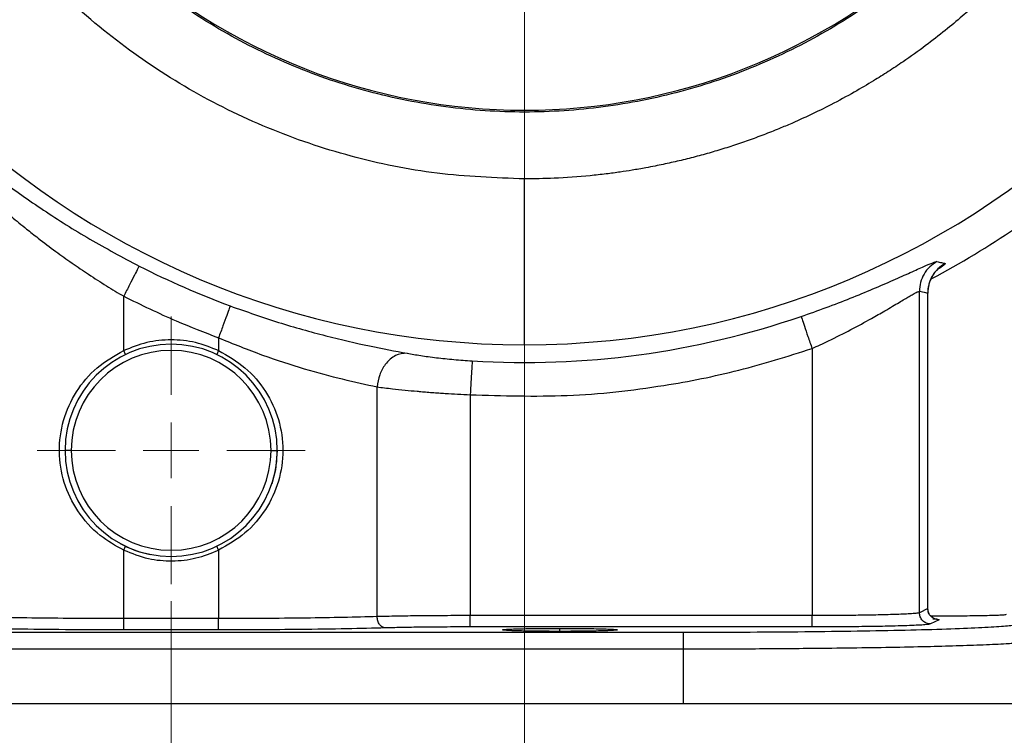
# Model space of a CAD drawing. Header units: inches. Extents: x 0.6 to 16.3, y 0.2 to 11.5.
# Tile 10 of 14: x 11.7 to 14, y 4 to 5.7. Entities that reach past the tile are written whole.
import ezdxf

# ---------------------------------------------------------------- set-up
doc = ezdxf.new("R2010")
doc.units = ezdxf.units.IN
doc.header["$MEASUREMENT"] = 0
doc.styles.add('SLDTEXTSTYLE0', font='TXT', dxfattribs={"width": 0.75})
doc.dimstyles.new('SLDDIMSTYLE0', dxfattribs={"dimtxt": 0.137795, "dimasz": 0.14, "dimexe": 0, "dimexo": 0.0625, "dimgap": 0.034449, "dimtad": 0, "dimdec": 1, "dimlfac": 1.5, "dimrnd": 1e-09, "dimzin": 12, "dimdsep": 46, "dimtxsty": 'SLDTEXTSTYLE0', "dimblk1": 'CLOSED', "dimblk2": 'CLOSED', "dimsah": 1, "dimcen": 0.09, "dimadec": 0, "dimazin": 3, "dimtfac": 1, "dimtofl": 0, "dimtmove": 0, "dimatfit": 3, "dimldrblk": 'CLOSED', "dimfxl": 0, "dimfrac": 2, "dimtolj": 1, "dimtzin": 12, "dimarcsym": 0})
doc.dimstyles.new('SLDDIMSTYLE1', dxfattribs={"dimtxt": 0.137795, "dimasz": 0.14, "dimexe": 0, "dimexo": 0.0625, "dimgap": 0.034449, "dimtad": 0, "dimtih": 1, "dimtoh": 1, "dimdec": 1, "dimlfac": 1.5, "dimrnd": 1e-09, "dimzin": 12, "dimdsep": 46, "dimtxsty": 'SLDTEXTSTYLE0', "dimblk1": 'CLOSED', "dimblk2": 'CLOSED', "dimsah": 1, "dimcen": 0.09, "dimadec": 0, "dimazin": 3, "dimtfac": 1, "dimtofl": 0, "dimtmove": 0, "dimatfit": 3, "dimldrblk": 'CLOSED', "dimfxl": 0, "dimfrac": 2, "dimtolj": 1, "dimtzin": 12, "dimarcsym": 0})
doc.dimstyles.new('SLDDIMSTYLE2', dxfattribs={"dimtxt": 0.137795, "dimasz": 0.14, "dimexe": 0, "dimexo": 0.0625, "dimgap": 0.034449, "dimtad": 0, "dimtih": 1, "dimtoh": 1, "dimdec": 1, "dimlfac": 1.5, "dimrnd": 1e-09, "dimzin": 12, "dimdsep": 46, "dimtxsty": 'SLDTEXTSTYLE0', "dimblk1": 'CLOSED', "dimblk2": 'CLOSED', "dimsah": 1, "dimcen": 0.09, "dimadec": 0, "dimazin": 3, "dimtfac": 1, "dimtdec": 1, "dimtofl": 0, "dimtmove": 0, "dimatfit": 3, "dimldrblk": 'CLOSED', "dimfxl": 0, "dimfrac": 2, "dimtolj": 1, "dimtzin": 12, "dimarcsym": 0})
doc.dimstyles.new('SLDDIMSTYLE3', dxfattribs={"dimtxt": 0.137795, "dimasz": 0.14, "dimexe": 0, "dimexo": 0.0625, "dimgap": 0.034449, "dimtad": 0, "dimdec": 1, "dimlfac": 1.5, "dimrnd": 1e-09, "dimzin": 12, "dimdsep": 46, "dimtxsty": 'SLDTEXTSTYLE0', "dimblk1": 'CLOSED', "dimblk2": 'CLOSED', "dimsah": 1, "dimcen": 0.09, "dimadec": 0, "dimazin": 3, "dimtfac": 1, "dimtdec": 1, "dimtofl": 0, "dimtmove": 0, "dimatfit": 3, "dimldrblk": 'CLOSED', "dimfxl": 0, "dimfrac": 2, "dimtolj": 1, "dimtzin": 12, "dimarcsym": 0})
doc.dimstyles.new('SLDDIMSTYLE4', dxfattribs={"dimtxt": 0.137795, "dimasz": 0.14, "dimexe": 0, "dimexo": 0.0625, "dimgap": 0.034449, "dimtad": 0, "dimdec": 1, "dimlfac": 1.5, "dimrnd": 1e-09, "dimzin": 12, "dimdsep": 46, "dimtxsty": 'SLDTEXTSTYLE0', "dimblk1": 'CLOSED', "dimblk2": 'CLOSED', "dimsah": 1, "dimcen": 0.09, "dimadec": 0, "dimazin": 3, "dimtfac": 1, "dimtdec": 1, "dimtmove": 0, "dimatfit": 0, "dimldrblk": 'CLOSED', "dimfxl": 0, "dimfrac": 2, "dimtolj": 1, "dimtzin": 12, "dimarcsym": 0})

# ---------------------------------------------------------------- blocks, each defined once
blk = doc.blocks.new('_Closed')
at = {"color": 0, "linetype": 'ByBlock', "lineweight": -2}
for p, q in [((-1, 0.166667), (0, 0)), ((-1, 0.166667), (-1, -0.166667)), ((0, 0), (-1, -0.166667)), ((0, 0), (-1, 0))]:
    blk.add_line(p, q, dxfattribs=at)
blk = doc.blocks.new('_D')
at = {"color": 7, "linetype": 'Continuous', "lineweight": 0}
for p, q in [((14.9391, 6.1815), (14.9391, 2.9712)), ((12.0525, 4.3545), (12.0525, 2.9712)), ((12.6679, 3.209), (12.626, 3.209)), ((12.626, 3.209), (12.626, 2.9903)), ((12.9734, 3.209), (13.0154, 3.209)), ((13.0154, 3.209), (13.0154, 2.9903)), ((12.0525, 3.0105), (12.5051, 3.0105)), ((14.9391, 3.0105), (13.1362, 3.0105)), ((12.626, 2.9903), (12.6679, 2.9903)), ((13.0154, 2.9903), (12.9734, 2.9903))]:
    blk.add_line(p, q, dxfattribs=at)
at = {"color": 7, "linetype": 'Continuous', "lineweight": 18, "xscale": 0.14, "yscale": 0.14, "rotation": 180.0000000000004}
blk.add_blockref('_Closed', (12.0525, 3.0105), dxfattribs=at)
at = {"color": 7, "linetype": 'Continuous', "lineweight": 18, "xscale": 0.14, "yscale": 0.14}
blk.add_blockref('_Closed', (14.9391, 3.0105), dxfattribs=at)
at = {"color": 7, "linetype": 'Continuous', "lineweight": 18, "char_height": 0.1378, "attachment_point": 1, "style": 'SLDTEXTSTYLE0'}
for s, insert in [('110', (12.6679, 3.1679)), ('4.3', (12.6934, 2.9617))]:
    blk.add_mtext(s, dxfattribs=dict(at, insert=insert))
blk = doc.blocks.new('_D_1')
at = {"color": 7, "linetype": 'Continuous', "lineweight": 0}
for p, q in [((13.4951, 8.9826), (15.7643, 8.9826)), ((15.7249, 8.9826), (15.7249, 7.9053)), ((15.5722, 7.8773), (15.5302, 7.8773)), ((15.5302, 7.8773), (15.5302, 7.6586)), ((15.8777, 7.8773), (15.9196, 7.8773)), ((15.9196, 7.8773), (15.9196, 7.6586)), ((15.5302, 7.6586), (15.5722, 7.6586)), ((15.9196, 7.6586), (15.8777, 7.6586)), ((15.7249, 4.1129), (15.7249, 7.4524)), ((14.1313, 4.1129), (15.7643, 4.1129))]:
    blk.add_line(p, q, dxfattribs=at)
at = {"color": 7, "linetype": 'Continuous', "lineweight": 18, "xscale": 0.14, "yscale": 0.14}
for p, rotation in [((15.7249, 8.9826), 90.0000000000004), ((15.7249, 4.1129), 270.0000000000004)]:
    blk.add_blockref('_Closed', p, dxfattribs=dict(at, rotation=rotation))
at = {"color": 7, "linetype": 'Continuous', "lineweight": 18, "char_height": 0.1378, "attachment_point": 1, "style": 'SLDTEXTSTYLE0'}
for s, insert in [('186', (15.5722, 7.8362)), ('7.3', (15.5977, 7.63))]:
    blk.add_mtext(s, dxfattribs=dict(at, insert=insert))
blk = doc.blocks.new('_D_2')
at = {"color": 7, "linetype": 'Continuous', "lineweight": 0}
for p, q in [((13.5504, 6.9293), (15.3384, 6.9293)), ((15.2991, 6.9293), (15.2991, 5.0259)), ((15.1463, 4.9979), (15.1044, 4.9979)), ((15.1044, 4.9979), (15.1044, 4.7792)), ((15.4518, 4.9979), (15.4938, 4.9979)), ((15.4938, 4.9979), (15.4938, 4.7792)), ((15.1044, 4.7792), (15.1463, 4.7792)), ((15.4938, 4.7792), (15.4518, 4.7792)), ((15.2991, 4.1129), (15.2991, 4.573)), ((14.1313, 4.1129), (15.3384, 4.1129))]:
    blk.add_line(p, q, dxfattribs=at)
at = {"color": 7, "linetype": 'Continuous', "lineweight": 18, "xscale": 0.14, "yscale": 0.14}
for p, rotation in [((15.2991, 6.9293, -0.4875), 90.0000000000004), ((15.2991, 4.1129, -0.4875), 270.0000000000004)]:
    blk.add_blockref('_Closed', p, dxfattribs=dict(at, rotation=rotation))
at = {"color": 7, "linetype": 'Continuous', "lineweight": 18, "char_height": 0.1378, "attachment_point": 1, "style": 'SLDTEXTSTYLE0'}
for s, insert in [('107', (15.1463, 4.9568)), ('4.2', (15.1718, 4.7506))]:
    blk.add_mtext(s, dxfattribs=dict(at, insert=insert))
blk = doc.blocks.new('_D_3')
at = {"color": 7, "linetype": 'Continuous', "lineweight": 0}
for p, q in [((12.0525, 4.3545), (12.0525, 3.4436)), ((9.9691, 4.0735), (9.9691, 3.4436)), ((10.9767, 3.6815), (10.9347, 3.6815)), ((10.9347, 3.6815), (10.9347, 3.4627)), ((11.1804, 3.6815), (11.2223, 3.6815)), ((11.2223, 3.6815), (11.2223, 3.4627)), ((9.9691, 3.483), (10.8139, 3.483)), ((12.0525, 3.483), (11.3432, 3.483)), ((10.9347, 3.4627), (10.9767, 3.4627)), ((11.2223, 3.4627), (11.1804, 3.4627))]:
    blk.add_line(p, q, dxfattribs=at)
at = {"color": 7, "linetype": 'Continuous', "lineweight": 18, "xscale": 0.14, "yscale": 0.14, "rotation": 180.0000000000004}
blk.add_blockref('_Closed', (9.9691, 3.483, -0.4875), dxfattribs=at)
at = {"color": 7, "linetype": 'Continuous', "lineweight": 18, "xscale": 0.14, "yscale": 0.14}
blk.add_blockref('_Closed', (12.0525, 3.483, -0.4875), dxfattribs=at)
at = {"color": 7, "linetype": 'Continuous', "lineweight": 18, "char_height": 0.1378, "attachment_point": 1, "style": 'SLDTEXTSTYLE0'}
for s, insert in [('79', (10.9767, 3.6403)), ('3.1', (10.9513, 3.4342))]:
    blk.add_mtext(s, dxfattribs=dict(at, insert=insert))
blk = doc.blocks.new('_D_4')
at = {"color": 7, "linetype": 'Continuous', "lineweight": 0}
for p, q in [((12.8858, 6.2646), (12.8858, 3.7716)), ((12.0525, 4.3545), (12.0525, 3.7716)), ((12.3187, 4.0094), (12.2767, 4.0094)), ((12.2767, 4.0094), (12.2767, 3.7906)), ((12.5223, 4.0094), (12.5643, 4.0094)), ((12.5643, 4.0094), (12.5643, 3.7906)), ((12.0525, 3.8109), (11.8025, 3.8109)), ((12.8858, 3.8109), (13.1358, 3.8109)), ((12.2767, 3.7906), (12.3187, 3.7906)), ((12.5643, 3.7906), (12.5223, 3.7906))]:
    blk.add_line(p, q, dxfattribs=at)
at = {"color": 7, "linetype": 'Continuous', "lineweight": 18, "xscale": 0.14, "yscale": 0.14}
blk.add_blockref('_Closed', (12.0525, 3.8109, -0.4875), dxfattribs=at)
at = {"color": 7, "linetype": 'Continuous', "lineweight": 18, "xscale": 0.14, "yscale": 0.14, "rotation": 180.0000000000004}
blk.add_blockref('_Closed', (12.8858, 3.8109, -0.4875), dxfattribs=at)
at = {"color": 7, "linetype": 'Continuous', "lineweight": 18, "char_height": 0.1378, "attachment_point": 1, "style": 'SLDTEXTSTYLE0'}
for s, insert in [('32', (12.3187, 3.9683)), ('1.3', (12.2933, 3.7621))]:
    blk.add_mtext(s, dxfattribs=dict(at, insert=insert))
blk = doc.blocks.new('_D_5')
at = {"color": 7, "linetype": 'Continuous', "lineweight": 0}
for p, q in [((12.0525, 4.3545), (12.0525, 3.4436)), ((14.1358, 4.0735), (14.1358, 3.4436)), ((13.3326, 3.6815), (13.2906, 3.6815)), ((13.2906, 3.6815), (13.2906, 3.4627)), ((13.5362, 3.6815), (13.5782, 3.6815)), ((13.5782, 3.6815), (13.5782, 3.4627)), ((12.0525, 3.483), (13.1697, 3.483)), ((14.1358, 3.483), (13.6991, 3.483)), ((13.2906, 3.4627), (13.3326, 3.4627)), ((13.5782, 3.4627), (13.5362, 3.4627))]:
    blk.add_line(p, q, dxfattribs=at)
at = {"color": 7, "linetype": 'Continuous', "lineweight": 18, "xscale": 0.14, "yscale": 0.14, "rotation": 180.0000000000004}
blk.add_blockref('_Closed', (12.0525, 3.483, -0.4875), dxfattribs=at)
at = {"color": 7, "linetype": 'Continuous', "lineweight": 18, "xscale": 0.14, "yscale": 0.14}
blk.add_blockref('_Closed', (14.1358, 3.483, -0.4875), dxfattribs=at)
at = {"color": 7, "linetype": 'Continuous', "lineweight": 18, "char_height": 0.1378, "attachment_point": 1, "style": 'SLDTEXTSTYLE0'}
for s, insert in [('79', (13.3326, 3.6403)), ('3.1', (13.3071, 3.4342))]:
    blk.add_mtext(s, dxfattribs=dict(at, insert=insert))
blk = doc.blocks.new('SW_CENTERMARKSYMBOL_1')
at = {"color": 0, "linetype": 'Continuous', "lineweight": 18}
for p, q in [((0, 0.1312), (0, 0.3157)), ((0, 0), (0, 0.0656)), ((-0.1312, 0), (-0.3157, 0)), ((0, 0), (-0.0656, 0)), ((0, 0), (0, -0.0656)), ((0, 0), (0.0656, 0)), ((0.1312, 0), (0.3157, 0)), ((0, -0.1312), (0, -0.3157))]:
    blk.add_line(p, q, dxfattribs=at)

msp = doc.modelspace()

# ---------------------------------------------------------------- linework, layer by layer
at = {"color": 7, "linetype": 'Continuous', "lineweight": 25}
for p, q in [((12.8858, 4.9584), (12.8858, 5.3492)), ((13.8166, 4.327), (13.8166, 5.0844)), ((11.9407, 4.9447), (11.9407, 5.0727)), ((13.8364, 4.3369), (13.8364, 5.0802)), ((13.8368, 4.3365), (13.8368, 5.0806)), ((13.8368, 4.3373), (13.8368, 5.0798)), ((12.1642, 4.9749), (12.1642, 4.9447)), ((13.5637, 4.9495), (13.5637, 4.3201)), ((11.945, 4.9357), (11.9407, 4.9447)), ((12.1642, 4.9447), (12.1599, 4.9357)), ((12.5381, 4.3177), (12.5381, 4.8591)), ((12.7575, 4.8406), (12.7575, 4.3201)), ((11.817, 4.7096), (11.8024, 4.7096)), ((12.2879, 4.7096), (12.3025, 4.7096)), ((11.9407, 4.4745), (11.945, 4.4835)), ((12.1642, 4.4745), (12.1599, 4.4835)), ((11.9407, 4.3131), (11.9407, 4.4745)), ((12.1642, 4.4745), (12.1642, 4.3131)), ((13.5637, 4.3201), (12.7575, 4.3201)), ((13.8364, 4.3369), (13.8166, 4.327)), ((13.8858, 4.319), (13.8438, 4.3192)), ((12.1642, 4.3131), (11.9407, 4.3131)), ((13.8631, 4.3103), (13.8433, 4.3004)), ((10.8452, 4.281), (13.2597, 4.281)), ((12.1642, 4.2865), (11.9407, 4.2865)), ((13.5637, 4.2934), (12.7575, 4.2934)), ((13.2597, 4.241), (10.8452, 4.241)), ((13.2597, 4.241), (13.2597, 4.1129)), ((10.8452, 4.1129), (13.2597, 4.1129)), ((13.2597, 4.1129), (14.0919, 4.1129))]:
    msp.add_line(p, q, dxfattribs=at)
at = {"color": 8, "linetype": 'Continuous', "lineweight": 25}
msp.add_line((12.9691, 4.283), (12.9691, 4.2901), dxfattribs=at)
at = {"color": 7, "linetype": 'Continuous', "lineweight": 25, "flags": 128}
for points in [[(13.8166, 5.0844), (13.8277, 5.082), (13.8364, 5.0802)], [(12.3028, 4.7096), (12.2985, 4.6636), (12.29, 4.6305)]]:
    msp.add_lwpolyline(points, dxfattribs=at)
at = {"color": 7, "linetype": 'Continuous', "lineweight": 25}
for centre, radius, start, end in [((12.8858, 6.9293), 1.9709, 180, 270), ((12.8858, 6.9293), 1.9709, 270, 0), ((12.8858, 6.9293), 1.4181, 226.3759, 313.6241), ((12.8858, 6.9293), 2.0533, 297.8873, 304.3161), ((12.8858, 6.9293), 2.0034, 243.0222, 249.7354), ((12.8858, 6.9293), 2.0127, 266.4856, 288.9009), ((12.0525, 4.7096), 0.2501, 0, 180), ((12.0525, 4.7096), 0.2355, 0, 180), ((12.0525, 4.7096), 0.2501, 180, 0), ((12.0525, 4.7096), 0.2355, 180, 0), ((12.0525, 4.7096), 0.2503, 241.2322, 258.5454)]:
    msp.add_arc(centre, radius, start, end, dxfattribs=at)
for points, knots in [([(12.8858, 5.3492), (12.8168, 5.3518), (12.6788, 5.357), (12.4754, 5.399), (12.279, 5.4653), (12.093, 5.5572), (11.9206, 5.6725), (11.7648, 5.8093), (11.6281, 5.9653), (11.513, 6.1379), (11.4213, 6.3239), (11.3552, 6.5204), (11.3134, 6.7238), (11.3083, 6.8618), (11.3057, 6.9308)], [0, 0, 0, 0, 0.083336, 0.166671, 0.250006, 0.33334, 0.416674, 0.500007, 0.583341, 0.666673, 0.750006, 0.833337, 0.916669, 1, 1, 1, 1]), ([(14.3083, 6.9293), (14.3059, 6.8672), (14.3012, 6.7431), (14.2634, 6.5601), (14.2038, 6.3834), (14.1212, 6.216), (14.0176, 6.0609), (13.8945, 5.9206), (13.7542, 5.7975), (13.5991, 5.6939), (13.4317, 5.6113), (13.255, 5.5514), (13.072, 5.515), (12.8858, 5.5028), (12.6996, 5.515), (12.5166, 5.5514), (12.3399, 5.6113), (12.1725, 5.6939), (12.0174, 5.7975), (11.8771, 5.9206), (11.754, 6.0609), (11.6504, 6.216), (11.5677, 6.3834), (11.5081, 6.5601), (11.4703, 6.7431), (11.4656, 6.8672), (11.4633, 6.9293)], [0, 0, 0, 0, 0.0416667, 0.0833333, 0.125, 0.1666667, 0.2083333, 0.25, 0.2916667, 0.3333333, 0.375, 0.4166667, 0.4583333, 0.5, 0.5416667, 0.5833333, 0.625, 0.6666667, 0.7083333, 0.75, 0.7916667, 0.8333333, 0.875, 0.9166667, 0.9583333, 1, 1, 1, 1]), ([(14.4659, 6.9294), (14.4658, 6.9194), (14.4657, 6.8932), (14.4639, 6.8448), (14.4599, 6.7883), (14.4537, 6.7314), (14.4464, 6.6807), (14.4379, 6.6323), (14.429, 6.5894), (14.4201, 6.5514), (14.4116, 6.5184), (14.4024, 6.4856), (14.3925, 6.4529), (14.3819, 6.4205), (14.3706, 6.3884), (14.3585, 6.3565), (14.3472, 6.3282), (14.3348, 6.2987), (14.3189, 6.2632), (14.2967, 6.2173), (14.2717, 6.1698), (14.247, 6.1266), (14.2245, 6.0898), (14.202, 6.0549), (14.178, 6.0198), (14.1519, 5.9838), (14.1242, 5.9477), (14.0954, 5.9125), (14.0657, 5.878), (14.035, 5.8445), (14.0063, 5.815), (13.9786, 5.7878), (13.9502, 5.7613), (13.9162, 5.7311), (13.8762, 5.6977), (13.8298, 5.6617), (13.7848, 5.6296), (13.7437, 5.6023), (13.7055, 5.5783), (13.6605, 5.5519), (13.6104, 5.5248), (13.5623, 5.5011), (13.5229, 5.4832), (13.488, 5.4683), (13.4542, 5.4548), (13.4178, 5.4413), (13.3811, 5.4287), (13.3441, 5.417), (13.3068, 5.4062), (13.2693, 5.3963), (13.2315, 5.3874), (13.199, 5.3806), (13.1683, 5.3747), (13.1409, 5.3699), (13.1098, 5.3651), (13.0769, 5.3607), (13.0249, 5.355), (12.9607, 5.3501), (12.9089, 5.3495), (12.8858, 5.3492)], [0, 0, 0, 0, 0.01218, 0.031667, 0.058459, 0.080633, 0.100853, 0.12032, 0.140052, 0.153788, 0.167523, 0.181258, 0.194994, 0.208729, 0.222465, 0.236201, 0.249937, 0.259225, 0.274886, 0.296919, 0.320912, 0.339765, 0.357104, 0.372931, 0.390062, 0.408387, 0.426713, 0.445038, 0.463364, 0.48169, 0.500017, 0.513005, 0.528661, 0.546985, 0.567977, 0.591637, 0.617963, 0.634765, 0.651194, 0.672514, 0.697831, 0.71998, 0.737412, 0.750127, 0.765764, 0.781401, 0.797038, 0.812674, 0.828311, 0.843948, 0.859584, 0.87522, 0.884094, 0.897431, 0.908802, 0.922157, 0.937496, 0.972006, 1, 1, 1, 1]), ([(11.5669, 5.4127), (11.5947, 5.3905), (11.6501, 5.3461), (11.75, 5.2756), (11.859, 5.2066), (11.9377, 5.1648), (11.977, 5.1439)], [0, 0, 0, 0, 0.251644, 0.502201, 0.751399, 1, 1, 1, 1]), ([(11.5732, 5.3523), (11.5803, 5.3456), (11.5954, 5.3314), (11.6211, 5.3079), (11.6483, 5.284), (11.6787, 5.258), (11.7082, 5.2338), (11.7431, 5.2063), (11.7787, 5.1795), (11.8185, 5.151), (11.8584, 5.1239), (11.8991, 5.0976), (11.9271, 5.0808), (11.9407, 5.0727)], [0, 0, 0, 0, 0.07371, 0.157001, 0.249888, 0.325189, 0.42674, 0.500834, 0.610301, 0.707256, 0.803653, 0.904632, 1, 1, 1, 1]), ([(13.5378, 5.0251), (13.5576, 5.0321), (13.5974, 5.0461), (13.6547, 5.0682), (13.7081, 5.0901), (13.756, 5.1109), (13.7969, 5.1293), (13.8289, 5.1437), (13.8511, 5.1532), (13.8558, 5.1541), (13.8581, 5.1545)], [0, 0, 0, 0, 0.122465, 0.245388, 0.368972, 0.49356, 0.619049, 0.745165, 0.872321, 1, 1, 1, 1]), ([(13.8581, 5.1545), (13.8521, 5.1506), (13.8402, 5.1427), (13.8271, 5.1255), (13.8183, 5.1057), (13.8172, 5.0915), (13.8166, 5.0844)], [0, 0, 0, 0, 0.250002, 0.5, 0.749998, 1, 1, 1, 1]), ([(13.8581, 5.1545), (13.8617, 5.1536), (13.8681, 5.1522), (13.8746, 5.1507), (13.8774, 5.1501)], [0, 0, 0, 0, 0.559999, 1, 1, 1, 1]), ([(13.8774, 5.1501), (13.8715, 5.1461), (13.8597, 5.1383), (13.8467, 5.1211), (13.8381, 5.1015), (13.837, 5.0873), (13.8364, 5.0802)], [0, 0, 0, 0, 0.250005, 0.500008, 0.750002, 1, 1, 1, 1]), ([(13.8368, 5.0798), (13.8373, 5.0867), (13.8381, 5.0972), (13.8427, 5.1102), (13.8467, 5.1186), (13.8499, 5.1237), (13.8511, 5.1253), (13.8513, 5.1256)], [0, 0, 0, 0, 0.3252943, 0.4975278, 0.6999191, 0.9471177, 1, 1, 1, 1]), ([(13.8368, 5.0798), (13.8373, 5.0866), (13.8381, 5.0971), (13.8424, 5.1095), (13.8445, 5.1138), (13.8455, 5.1158)], [0, 0, 0, 0, 0.496374, 0.759266, 1, 1, 1, 1]), ([(13.5637, 4.9495), (13.5767, 4.9555), (13.6081, 4.97), (13.6559, 4.9941), (13.7002, 5.0181), (13.7319, 5.0364), (13.7533, 5.0489), (13.7688, 5.0582), (13.7818, 5.0659), (13.793, 5.0726), (13.8023, 5.0779), (13.8123, 5.0833), (13.8149, 5.0839), (13.8166, 5.0844)], [0, 0, 0, 0, 0.104503, 0.252732, 0.398693, 0.505824, 0.574462, 0.638867, 0.699124, 0.755336, 0.818871, 0.88069, 1, 1, 1, 1]), ([(11.9407, 5.0727), (11.9817, 5.0527), (12.0548, 5.0169), (12.1308, 4.9878), (12.1642, 4.9749)], [0, 0, 0, 0, 0.559983, 1, 1, 1, 1]), ([(12.1919, 5.0499), (12.23, 5.0365), (12.3064, 5.0097), (12.4187, 4.9785), (12.5236, 4.9542), (12.5804, 4.9436), (12.609, 4.9383)], [0, 0, 0, 0, 0.247678, 0.496248, 0.746877, 1, 1, 1, 1]), ([(12.1642, 4.9447), (12.1463, 4.9518), (12.1104, 4.9661), (12.0525, 4.9718), (11.9945, 4.9661), (11.9586, 4.9518), (11.9407, 4.9447)], [0, 0, 0, 0, 0.250261, 0.5, 0.749739, 1, 1, 1, 1]), ([(12.1642, 4.9749), (12.1988, 4.9608), (12.2669, 4.9332), (12.3664, 4.9011), (12.4603, 4.8759), (12.5117, 4.8648), (12.5381, 4.8591)], [0, 0, 0, 0, 0.25507, 0.501531, 0.743677, 1, 1, 1, 1]), ([(12.7575, 4.8406), (12.8339, 4.8383), (12.9868, 4.8337), (13.1988, 4.8573), (13.3918, 4.8954), (13.5064, 4.9315), (13.5637, 4.9495)], [0, 0, 0, 0, 0.279977, 0.559953, 0.779976, 1, 1, 1, 1]), ([(11.9407, 4.4745), (11.9407, 4.4745), (11.9214, 4.4846), (11.8794, 4.5089), (11.8302, 4.5638), (11.7972, 4.6325), (11.7855, 4.7068), (11.7956, 4.7814), (11.8266, 4.8493), (11.8751, 4.9073), (11.9188, 4.9322), (11.9407, 4.9447)], [0, 0, 0, 0, 0.000002, 0.110557, 0.24436, 0.370146, 0.49546, 0.620748, 0.74649, 0.872816, 1, 1, 1, 1]), ([(12.1642, 4.9447), (12.1859, 4.9323), (12.2292, 4.9077), (12.2775, 4.8504), (12.3087, 4.7834), (12.3194, 4.7096), (12.3087, 4.6358), (12.2775, 4.5687), (12.2292, 4.5114), (12.1859, 4.4868), (12.1642, 4.4745)], [0, 0, 0, 0, 0.1260366, 0.2512335, 0.3758426, 0.500004, 0.6241543, 0.7487672, 0.8739618, 1, 1, 1, 1]), ([(12.609, 4.9383), (12.5996, 4.9376), (12.5809, 4.9362), (12.5578, 4.9151), (12.5427, 4.888), (12.5397, 4.8687), (12.5381, 4.8591)], [0, 0, 0, 0, 0.2795799, 0.559159, 0.7795792, 1, 1, 1, 1]), ([(12.609, 4.9383), (12.6192, 4.9365), (12.6395, 4.933), (12.6775, 4.9279), (12.7189, 4.9235), (12.7479, 4.9214), (12.7624, 4.9204)], [0, 0, 0, 0, 0.2521493, 0.5029134, 0.7521795, 1, 1, 1, 1]), ([(12.5381, 4.8591), (12.5497, 4.8577), (12.57, 4.8552), (12.6028, 4.8518), (12.6245, 4.8496), (12.6408, 4.8482), (12.6524, 4.8472), (12.668, 4.846), (12.6834, 4.8449), (12.7129, 4.8429), (12.7378, 4.8416), (12.7575, 4.8406)], [0, 0, 0, 0, 0.200372, 0.350479, 0.481221, 0.499623, 0.567568, 0.633982, 0.698867, 0.762222, 1, 1, 1, 1]), ([(11.9407, 4.4745), (11.9599, 4.4669), (11.9966, 4.4524), (12.0551, 4.4475), (12.1117, 4.4534), (12.1467, 4.4674), (12.1642, 4.4745)], [0, 0, 0, 0, 0.267138, 0.511404, 0.755597, 1, 1, 1, 1]), ([(12.7575, 4.3201), (12.737, 4.3201), (12.6957, 4.32), (12.6371, 4.3195), (12.5826, 4.3188), (12.5532, 4.3181), (12.5381, 4.3177)], [0, 0, 0, 0, 0.248102, 0.49998, 0.743505, 1, 1, 1, 1]), ([(13.8166, 4.327), (13.8146, 4.3265), (13.811, 4.3256), (13.7956, 4.3244), (13.7785, 4.3235), (13.7595, 4.3227), (13.734, 4.322), (13.6999, 4.3212), (13.6562, 4.3206), (13.6103, 4.3202), (13.5791, 4.3201), (13.5637, 4.3201)], [0, 0, 0, 0, 0.14097, 0.249983, 0.33828, 0.421673, 0.500162, 0.629892, 0.75644, 0.879809, 1, 1, 1, 1]), ([(13.8397, 4.325), (13.8395, 4.3252), (13.839, 4.3262), (13.8373, 4.3306), (13.837, 4.3343), (13.8368, 4.3373)], [0, 0, 0, 0, 0.068034, 0.232785, 1, 1, 1, 1]), ([(13.8489, 4.315), (13.8489, 4.3151), (13.8488, 4.3153), (13.8465, 4.3167), (13.8444, 4.3186), (13.8433, 4.3197), (13.8428, 4.3202)], [0, 0, 0, 0, 0.314719, 0.735945, 0.885464, 1, 1, 1, 1]), ([(14.0215, 4.3226), (14.0196, 4.3221), (14.0168, 4.3214), (13.9999, 4.3206), (13.9824, 4.32), (13.9608, 4.3196), (13.9292, 4.3191), (13.9028, 4.3191), (13.8858, 4.319)], [0, 0, 0, 0, 0.239481, 0.369707, 0.500055, 0.630261, 0.760595, 1, 1, 1, 1]), ([(11.9407, 4.3131), (11.9057, 4.3132), (11.8353, 4.3133), (11.7355, 4.3142), (11.6425, 4.3157), (11.5924, 4.317), (11.5668, 4.3177)], [0, 0, 0, 0, 0.2481, 0.499972, 0.743508, 1, 1, 1, 1]), ([(12.5381, 4.3177), (12.5125, 4.317), (12.4624, 4.3157), (12.3694, 4.3142), (12.2696, 4.3133), (12.1992, 4.3132), (12.1642, 4.3131)], [0, 0, 0, 0, 0.256503, 0.500028, 0.751905, 1, 1, 1, 1]), ([(12.5581, 4.2911), (12.5555, 4.2915), (12.5503, 4.2924), (12.5438, 4.2986), (12.5391, 4.3074), (12.5385, 4.3143), (12.5381, 4.3177)], [0, 0, 0, 0, 0.249989, 0.500002, 0.749986, 1, 1, 1, 1]), ([(13.2597, 4.281), (13.3018, 4.281), (13.3881, 4.2812), (13.5168, 4.282), (13.6426, 4.2835), (13.7593, 4.2855), (13.8605, 4.288), (13.9421, 4.291), (14.0012, 4.2941), (14.0397, 4.2974), (14.0479, 4.2996), (14.052, 4.3007)], [0, 0, 0, 0, 0.104853, 0.214895, 0.328926, 0.445457, 0.562779, 0.677114, 0.788977, 0.896981, 1, 1, 1, 1]), ([(13.8433, 4.3004), (13.84, 4.2997), (13.8332, 4.2984), (13.7957, 4.2965), (13.743, 4.295), (13.6828, 4.2941), (13.6237, 4.2935), (13.5833, 4.2935), (13.5637, 4.2934)], [0, 0, 0, 0, 0.178005, 0.367204, 0.562559, 0.714584, 0.861368, 1, 1, 1, 1]), ([(11.9407, 4.2865), (11.8995, 4.2865), (11.8163, 4.2867), (11.7069, 4.2878), (11.6154, 4.2893), (11.5695, 4.2905), (11.5468, 4.2911)], [0, 0, 0, 0, 0.277476, 0.560508, 0.782411, 1, 1, 1, 1]), ([(12.5581, 4.2911), (12.5287, 4.2903), (12.4692, 4.2888), (12.3648, 4.2874), (12.2617, 4.2866), (12.1965, 4.2865), (12.1642, 4.2865)], [0, 0, 0, 0, 0.277516, 0.560559, 0.782446, 1, 1, 1, 1]), ([(12.7575, 4.2934), (12.7367, 4.2934), (12.6945, 4.2933), (12.6391, 4.2928), (12.5928, 4.292), (12.5696, 4.2914), (12.5581, 4.2911)], [0, 0, 0, 0, 0.277471, 0.560497, 0.782405, 1, 1, 1, 1]), ([(12.9691, 4.283), (12.9521, 4.2831), (12.9258, 4.2831), (12.8942, 4.2836), (12.8725, 4.284), (12.8549, 4.2846), (12.8385, 4.2854), (12.8302, 4.2866), (12.8385, 4.2877), (12.8549, 4.2885), (12.8725, 4.2891), (12.8942, 4.2896), (12.9258, 4.29), (12.9521, 4.2901), (12.9691, 4.2901)], [0, 0, 0, 0, 0.119709, 0.184155, 0.249972, 0.315794, 0.380253, 0.5, 0.619747, 0.684206, 0.750028, 0.815845, 0.880291, 1, 1, 1, 1]), ([(12.9691, 4.2901), (12.9862, 4.2901), (13.0125, 4.29), (13.0441, 4.2896), (13.0657, 4.2891), (13.0833, 4.2885), (13.0997, 4.2877), (13.1081, 4.2866), (13.0997, 4.2854), (13.0833, 4.2846), (13.0657, 4.284), (13.0441, 4.2836), (13.0125, 4.2831), (12.9862, 4.2831), (12.9691, 4.283)], [0, 0, 0, 0, 0.119702, 0.184803, 0.249972, 0.31508, 0.380259, 0.5, 0.619741, 0.684853, 0.750028, 0.815131, 0.880298, 1, 1, 1, 1]), ([(14.0919, 4.2607), (14.0904, 4.2602), (14.0875, 4.2592), (14.0781, 4.2578), (14.0663, 4.2565), (14.0525, 4.2554), (14.0376, 4.2543), (14.0119, 4.2528), (13.9704, 4.2508), (13.9064, 4.2486), (13.8331, 4.2466), (13.7508, 4.2449), (13.6591, 4.2435), (13.5468, 4.2422), (13.4132, 4.2412), (13.3104, 4.2411), (13.2597, 4.241)], [0, 0, 0, 0, 0.048662, 0.093915, 0.13576, 0.174195, 0.209221, 0.240837, 0.332658, 0.419112, 0.500199, 0.587072, 0.672528, 0.756568, 0.879872, 1, 1, 1, 1])]:
    msp.add_open_spline(points, degree=3, knots=knots, dxfattribs=at)
for points in [[(11.977, 5.1439), (11.9763, 5.1426), (11.9749, 5.1399), (11.9665, 5.1233), (11.9546, 5.1001), (11.9453, 5.0818), (11.9407, 5.0727)], [(12.1919, 5.0499), (12.1914, 5.0485), (12.1903, 5.0457), (12.1839, 5.0282), (12.1749, 5.0038), (12.1678, 4.9845), (12.1642, 4.9749)], [(13.5378, 5.0251), (13.5382, 5.0237), (13.5392, 5.0209), (13.5453, 5.0033), (13.5537, 4.9786), (13.5603, 4.9592), (13.5637, 4.9495)], [(12.7624, 4.9204), (12.7623, 4.9189), (12.7621, 4.9159), (12.761, 4.8973), (12.7594, 4.8713), (12.7581, 4.8508), (12.7575, 4.8406)], [(12.7575, 4.2934), (12.7575, 4.2939), (12.7575, 4.2949), (12.7575, 4.3011), (12.7575, 4.3098), (12.7575, 4.3167), (12.7575, 4.3201)], [(13.5637, 4.2934), (13.5637, 4.2939), (13.5637, 4.2949), (13.5637, 4.3011), (13.5637, 4.3098), (13.5637, 4.3167), (13.5637, 4.3201)], [(13.8433, 4.3004), (13.8398, 4.3008), (13.8328, 4.3016), (13.824, 4.3078), (13.8179, 4.3166), (13.8171, 4.3236), (13.8166, 4.327)], [(13.8631, 4.3103), (13.8596, 4.3107), (13.8526, 4.3115), (13.8438, 4.3177), (13.8377, 4.3265), (13.8369, 4.3334), (13.8364, 4.3369)], [(11.9407, 4.2865), (11.9407, 4.2869), (11.9407, 4.2879), (11.9407, 4.2941), (11.9407, 4.3028), (11.9407, 4.3097), (11.9407, 4.3131)], [(12.1642, 4.2865), (12.1642, 4.2869), (12.1642, 4.2879), (12.1642, 4.2941), (12.1642, 4.3028), (12.1642, 4.3097), (12.1642, 4.3131)], [(13.2597, 4.281), (13.2597, 4.2803), (13.2597, 4.2788), (13.2597, 4.2696), (13.2597, 4.2565), (13.2597, 4.2462), (13.2597, 4.241)]]:
    msp.add_open_spline(points, degree=3, dxfattribs=at)
at = {"color": 8, "linetype": 'Continuous', "lineweight": 25}
for points, knots in [([(13.8774, 5.1501), (13.8777, 5.1489), (13.878, 5.1474), (13.8629, 5.1377), (13.8585, 5.1348)], [0, 0, 0, 0, 0.702971, 1, 1, 1, 1]), ([(13.8486, 4.3129), (13.8527, 4.3126), (13.8636, 4.3117), (13.8633, 4.3108), (13.8631, 4.3103)], [0, 0, 0, 0, 0.377975, 1, 1, 1, 1])]:
    msp.add_open_spline(points, degree=3, knots=knots, dxfattribs=at)

# ---------------------------------------------------------------- block references
at = {"color": 7, "linetype": 'Continuous', "lineweight": 0}
msp.add_blockref('SW_CENTERMARKSYMBOL_1', (12.0525, 4.7096), dxfattribs=at)

# ---------------------------------------------------------------- dimensions: what is measured, and where the dimension line sits
at = {"color": 7, "linetype": 'Continuous', "lineweight": 18}
for base, p1, dimstyle, picture, middle in [((15.7249, 4.1129), (13.4557, 8.9826), 'SLDDIMSTYLE1', '_D_1', (15.7249, 7.6788)), ((15.2991, 4.1129), (13.5111, 6.9293), 'SLDDIMSTYLE2', '_D_2', (15.2991, 4.7994))]:
    dim = msp.add_linear_dim(base=base, p1=p1, p2=(14.0919, 4.1129), angle=90, dimstyle=dimstyle, dxfattribs=at)
    dim.commit()
    dim.dimension.update_dxf_attribs({"geometry": picture, "text_midpoint": middle, "dimtype": 160})
for base, p1, p2, dimstyle, picture, middle in [((12.88578435, 3.81092137), (12.05245101, 4.39390847), (12.88578435, 6.30401646), 'SLDDIMSTYLE4', '_D_4', (12.42052115, 3.81092137)), ((12.0525, 3.0105), (14.9391, 6.2209), (12.0525, 4.3939), 'SLDDIMSTYLE0', '_D', (12.8207, 3.0105)), ((12.0525, 3.483), (9.9691, 4.1129), (12.0525, 4.3939), 'SLDDIMSTYLE3', '_D_3', (11.0785, 3.483)), ((14.1358, 3.483), (12.0525, 4.3939), (14.1358, 4.1129), 'SLDDIMSTYLE3', '_D_5', (13.4344, 3.483))]:
    dim = msp.add_linear_dim(base=base, p1=p1, p2=p2, dimstyle=dimstyle, dxfattribs=at)
    dim.commit()
    dim.dimension.update_dxf_attribs({"geometry": picture, "text_midpoint": middle, "dimtype": 160})

doc.saveas('drawing.dxf')
